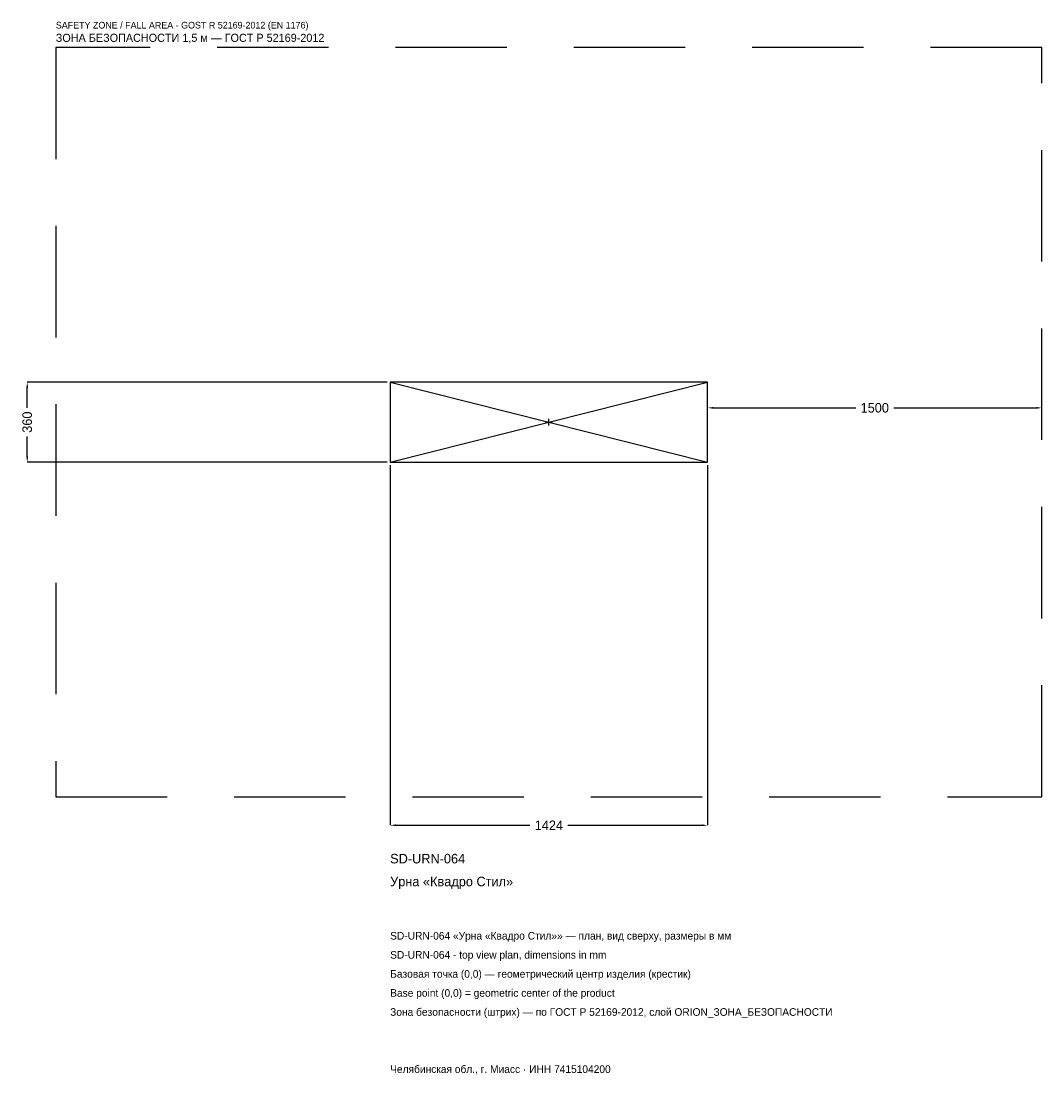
# Model space of a CAD drawing. Header units: metres. Extents: x -2368 to 2212, y -2928 to 1799.
import ezdxf

# ---------------------------------------------------------------- set-up
doc = ezdxf.new("R2010")
doc.units = ezdxf.units.M
doc.linetypes.add('DASHED', pattern=[800, 500, -300])
for name, color, linetype in [('ORION_ДАННЫЕ', 3, 'Continuous'), ('ORION_ЗОНА_БЕЗОПАСНОСТИ', 1, 'Continuous'), ('ORION_КОНТУР', 7, 'Continuous'), ('ORION_РАЗМЕРЫ', 8, 'Continuous')]:
    doc.layers.add(name, color=color, linetype=linetype)
doc.dimstyles.new('ORION', dxfattribs={"dimtxt": 42.72, "dimasz": 25.632, "dimexe": 1.25, "dimexo": 12.816, "dimtad": 1, "dimdec": 0, "dimcen": 2.5, "dimazin": 3, "dimtfac": 1, "dimtmove": 0, "dimatfit": 3, "dimarcsym": 0})

# ---------------------------------------------------------------- blocks, each defined once
blk = doc.blocks.new('_CLOSEDFILLED')
at = {"color": 0, "linetype": 'BYBLOCK'}
blk.add_solid([(-1, 0.16), (0, 0), (-1, -0.16)], dxfattribs=at)
blk = doc.blocks.new('*D1')
for p, q in [((-712, -192.816), (-712, -1808.16)), ((712, -192.816), (712, -1808.16)), ((-686.368, -1808.16), (-85.44, -1808.16)), ((85.44, -1808.16), (686.368, -1808.16))]:
    blk.add_line(p, q)
at = {"layer": 'Defpoints'}
for p in [(-712, -180), (712, -180), (-712, -1808.16)]:
    blk.add_point(p, dxfattribs=at)
at = {"layer": 'ORION_РАЗМЕРЫ', "xscale": 25.631999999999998, "yscale": 25.631999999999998, "rotation": 180}
blk.add_blockref('_CLOSEDFILLED', (-712, -1808.16), dxfattribs=at)
at = {"layer": 'ORION_РАЗМЕРЫ', "xscale": 25.631999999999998, "yscale": 25.631999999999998}
blk.add_blockref('_CLOSEDFILLED', (712, -1808.16), dxfattribs=at)
at = {"layer": 'ORION_РАЗМЕРЫ', "insert": (0, -1808.16), "char_height": 42.72, "attachment_point": 5}
blk.add_mtext('1424', dxfattribs=at)
blk = doc.blocks.new('*D2')
for p, q in [((-724.816, 180), (-2340.16, 180)), ((-2340.16, 64.08), (-2340.16, 154.368)), ((-2340.16, -154.368), (-2340.16, -64.08)), ((-724.816, -180), (-2340.16, -180))]:
    blk.add_line(p, q)
at = {"layer": 'Defpoints'}
for p in [(-712, 180), (-2340.16, -180), (-712, -180)]:
    blk.add_point(p, dxfattribs=at)
at = {"layer": 'ORION_РАЗМЕРЫ', "xscale": 25.631999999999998, "yscale": 25.631999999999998}
for p, rotation in [((-2340.16, 180), 90), ((-2340.16, -180), 270)]:
    blk.add_blockref('_CLOSEDFILLED', p, dxfattribs=dict(at, rotation=rotation))
at = {"layer": 'ORION_РАЗМЕРЫ', "insert": (-2340.16, 0), "char_height": 42.72, "attachment_point": 5, "rotation": 90}
blk.add_mtext('360', dxfattribs=at)
blk = doc.blocks.new('*D3')
for p, q in [((712, 12.816), (712, 64.08)), ((737.632, 64.08), (1376.56, 64.08)), ((1547.44, 64.08), (2186.368, 64.08)), ((2212, 12.816), (2212, 64.08))]:
    blk.add_line(p, q)
at = {"layer": 'Defpoints'}
for p in [(712, 64.08), (712, 0), (2212, 0)]:
    blk.add_point(p, dxfattribs=at)
at = {"layer": 'ORION_РАЗМЕРЫ', "xscale": 25.631999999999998, "yscale": 25.631999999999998, "rotation": 180}
blk.add_blockref('_CLOSEDFILLED', (712, 64.08), dxfattribs=at)
at = {"layer": 'ORION_РАЗМЕРЫ', "xscale": 25.631999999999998, "yscale": 25.631999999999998}
blk.add_blockref('_CLOSEDFILLED', (2212, 64.08), dxfattribs=at)
at = {"layer": 'ORION_РАЗМЕРЫ', "insert": (1462, 64.08), "char_height": 42.72, "attachment_point": 5}
blk.add_mtext('1500', dxfattribs=at)
blk = doc.blocks.new('ОРИОН SD-URN-064 Урна Квадро Стил')
at = {"layer": 'ORION_ЗОНА_БЕЗОПАСНОСТИ', "linetype": 'DASHED'}
blk.add_lwpolyline([(-2212, -1680), (2212, -1680), (2212, 1680), (-2212, 1680)], close=True, dxfattribs=at)
at = {"layer": 'ORION_КОНТУР'}
for p, q in [((-712, -180), (712, 180)), ((-712, 180), (712, -180))]:
    blk.add_line(p, q, dxfattribs=at)
blk.add_lwpolyline([(-712, -180), (712, -180), (712, 180), (-712, 180)], close=True, dxfattribs=at)
at = {"layer": 'ORION_РАЗМЕРЫ'}
for p, q in [((-14.4, 0), (14.4, 0)), ((0, -14.4), (0, 14.4))]:
    blk.add_line(p, q, dxfattribs=at)
at = {"layer": 'ORION_ДАННЫЕ'}
for tag, p in [('АРТИКУЛ', (-712, -1979.04)), ('НАИМЕНОВАНИЕ', (-712, -2081.568))]:
    blk.add_attdef(tag, p, '', height=42.72, dxfattribs=at)
at = {"layer": 'ORION_ДАННЫЕ', "flags": 1}
for tag, p in [('ПРОИЗВОДИТЕЛЬ', (-712, -2184.096)), ('ТЕЛЕФОН', (-712, -2286.624)), ('САЙТ', (-712, -2491.68)), ('АДРЕС', (-712, -2594.208)), ('РЕКВИЗИТЫ', (-712, -2696.736)), ('ГАБАРИТЫ', (-712, -2799.264)), ('ЗОНА_БЕЗОПАСНОСТИ', (-712, -2901.792))]:
    blk.add_attdef(tag, p, '', height=42.72, dxfattribs=at)
at = {"layer": 'ORION_ЗОНА_БЕЗОПАСНОСТИ', "color": 1}
for s, height, p in [('SAFETY ZONE / FALL AREA - GOST R 52169-2012 (EN 1176)', 29.904, (-2212, 1765.44)), ('ЗОНА БЕЗОПАСНОСТИ 1,5 м — ГОСТ Р 52169-2012', 36.312, (-2212, 1705.632))]:
    blk.add_text(s, height=height, dxfattribs=at).set_placement(p)
at = {"layer": 'ORION_РАЗМЕРЫ'}
dim = blk.add_linear_dim(base=(-2340.16, -180), p1=(-712, -180), p2=(-712, 180), angle=90, dimstyle='ORION', dxfattribs=at)
dim.commit()
dim.dimension.update_dxf_attribs({"geometry": '*D2', "text_midpoint": (-2340.16, 0)})
for base, p1, p2, picture, middle in [((712, 64.08), (712, 0), (2212, 0), '*D3', (1462, 64.08)), ((-712, -1808.16), (-712, -180), (712, -180), '*D1', (0, -1808.16))]:
    dim = blk.add_linear_dim(base=base, p1=p1, p2=p2, dimstyle='ORION', dxfattribs=at)
    dim.commit()
    dim.dimension.update_dxf_attribs({"geometry": picture, "text_midpoint": middle})

msp = doc.modelspace()

# ---------------------------------------------------------------- block references
msp.add_blockref('ОРИОН SD-URN-064 Урна Квадро Стил', (0, 0)).add_auto_attribs({'АРТИКУЛ': 'SD-URN-064', 'НАИМЕНОВАНИЕ': 'Урна «Квадро Стил»'})

# ---------------------------------------------------------------- texts
at = {"layer": 'ORION_ДАННЫЕ', "color": 3}
for s, p in [('SD-URN-064 «Урна «Квадро Стил»» — план, вид сверху, размеры в мм', (-712, -2320.8)), ('SD-URN-064 - top view plan, dimensions in mm', (-712, -2406.24)), ('Челябинская обл., г. Миасс · ИНН 7415104200', (-712, -2918.88))]:
    msp.add_text(s, height=34.176, dxfattribs=at).set_placement(p)
at = {"layer": 'ORION_ДАННЫЕ', "color": 7}
for s, p in [('Базовая точка (0,0) — геометрический центр изделия (крестик)', (-712, -2491.68)), ('Base point (0,0) = geometric center of the product', (-712, -2577.12))]:
    msp.add_text(s, height=34.176, dxfattribs=at).set_placement(p)
at = {"layer": 'ORION_ДАННЫЕ', "color": 1}
msp.add_text('Зона безопасности (штрих) — по ГОСТ Р 52169-2012, слой ORION_ЗОНА_БЕЗОПАСНОСТИ', height=34.176, dxfattribs=at).set_placement((-712, -2662.56))

doc.saveas('drawing.dxf')
